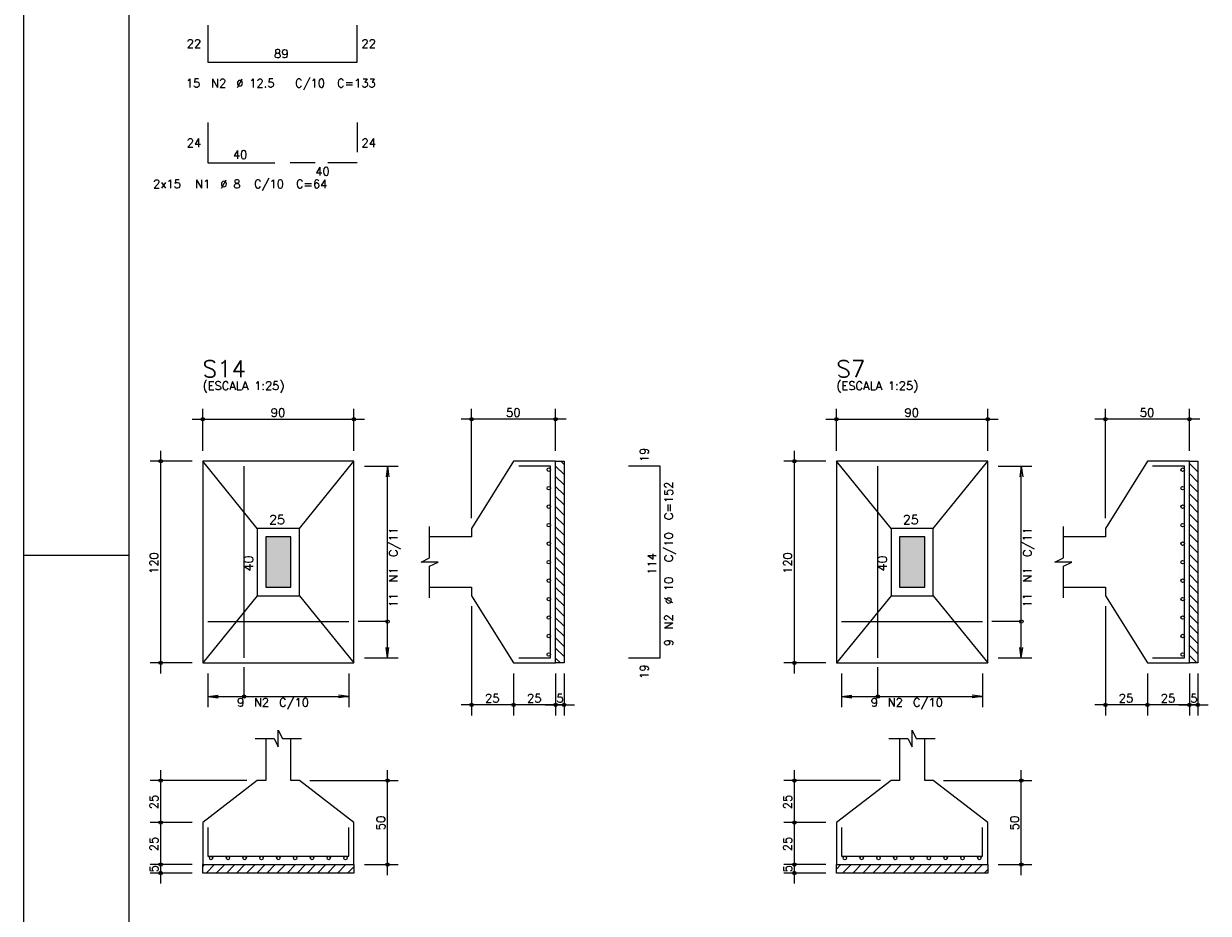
# Model space of a CAD drawing. Extents: x 0 to 119, y 0 to 84.
# Tile 2 of 13: x 0 to 28, y 21 to 42. Entities that reach past the tile are written whole.
import ezdxf

# ---------------------------------------------------------------- set-up
doc = ezdxf.new("R2010")
doc.units = 0
doc.header["$MEASUREMENT"] = 0
doc.linetypes.add('ESTILO_TQS_0001', pattern=[1, 0.7, -0.3])
for name, color, linetype in [('1', 1, 'CONTINUOUS'), ('2', 2, 'CONTINUOUS'), ('3', 3, 'CONTINUOUS'), ('6', 6, 'CONTINUOUS'), ('7', 7, 'CONTINUOUS'), ('8', 8, 'CONTINUOUS'), ('9', 9, 'CONTINUOUS')]:
    doc.layers.add(name, color=color, linetype=linetype)
doc.styles.get("Standard").update_dxf_attribs({"font": 'ROMANS.SHX'})

msp = doc.modelspace()

# ---------------------------------------------------------------- linework, layer by layer
at = {"layer": '1', "linetype": 'Continuous'}
for p, q in [((0, 0), (0, 84.099998)), ((12.782503, 31.93493), (12.86, 31.857433)), ((27.74213, 31.881114), (27.94213, 31.681114)), ((27.92873, 31.93493), (27.94213, 31.92153)), ((12.66, 31.817017), (12.86, 31.617017)), ((12.66, 31.5766), (12.86, 31.3766)), ((27.74213, 31.640697), (27.94213, 31.440697)), ((12.66, 31.336184), (12.86, 31.136184)), ((27.74213, 31.400281), (27.94213, 31.200281)), ((12.66, 31.095768), (12.86, 30.895768)), ((27.74213, 31.159865), (27.94213, 30.959865)), ((12.66, 30.855351), (12.86, 30.655351)), ((27.74213, 30.919449), (27.94213, 30.719449)), ((12.66, 30.614935), (12.86, 30.414935)), ((27.74213, 30.679032), (27.94213, 30.479032)), ((12.66, 30.374519), (12.86, 30.174519)), ((27.74213, 30.438616), (27.94213, 30.238616)), ((27.74213, 30.1982), (27.94213, 29.9982)), ((12.66, 30.134102), (12.86, 29.934102)), ((12.66, 29.893686), (12.86, 29.693686)), ((27.74213, 29.957783), (27.94213, 29.757783)), ((0, 29.700001), (2.5, 29.700001)), ((12.66, 29.65327), (12.86, 29.45327)), ((27.74213, 29.717367), (27.94213, 29.517367)), ((12.66, 29.412853), (12.86, 29.212853)), ((27.74213, 29.476951), (27.94213, 29.276951)), ((12.66, 29.172437), (12.86, 28.972437)), ((27.74213, 29.236534), (27.94213, 29.036534)), ((12.66, 28.932021), (12.86, 28.732021)), ((27.74213, 28.996118), (27.94213, 28.796118)), ((12.66, 28.691605), (12.86, 28.491605)), ((27.74213, 28.755702), (27.94213, 28.555702)), ((27.74213, 28.515286), (27.94213, 28.315286)), ((12.66, 28.451188), (12.86, 28.251188)), ((12.66, 28.210772), (12.86, 28.010772)), ((27.74213, 28.274869), (27.94213, 28.074869)), ((12.66, 27.970356), (12.86, 27.770356)), ((27.74213, 28.034453), (27.94213, 27.834453)), ((12.66, 27.729939), (12.86, 27.529939)), ((27.74213, 27.794037), (27.94213, 27.594037)), ((12.66, 27.489523), (12.86, 27.289523)), ((27.74213, 27.55362), (27.94213, 27.35362)), ((12.66, 27.249107), (12.774177, 27.13493)), ((27.74213, 27.313204), (27.920404, 27.13493)), ((4.26, 22.291223), (4.303707, 22.33493)), ((4.344123, 22.13493), (4.544123, 22.33493)), ((4.58454, 22.13493), (4.78454, 22.33493)), ((4.824956, 22.13493), (5.024956, 22.33493)), ((5.065372, 22.13493), (5.265372, 22.33493)), ((5.305789, 22.13493), (5.505789, 22.33493)), ((5.546205, 22.13493), (5.746205, 22.33493)), ((5.786621, 22.13493), (5.986621, 22.33493)), ((6.027038, 22.13493), (6.227038, 22.33493)), ((6.267454, 22.13493), (6.467454, 22.33493)), ((6.50787, 22.13493), (6.70787, 22.33493)), ((6.748286, 22.13493), (6.948286, 22.33493)), ((6.988703, 22.13493), (7.188703, 22.33493)), ((7.229119, 22.13493), (7.429119, 22.33493)), ((7.469535, 22.13493), (7.669535, 22.33493)), ((7.709952, 22.13493), (7.86, 22.284978)), ((19.34213, 22.227126), (19.449934, 22.33493)), ((19.490351, 22.13493), (19.690351, 22.33493)), ((19.730767, 22.13493), (19.930767, 22.33493)), ((19.971183, 22.13493), (20.171183, 22.33493)), ((20.2116, 22.13493), (20.4116, 22.33493)), ((20.452016, 22.13493), (20.652016, 22.33493)), ((20.692432, 22.13493), (20.892432, 22.33493)), ((20.932848, 22.13493), (21.132848, 22.33493)), ((21.173265, 22.13493), (21.373265, 22.33493)), ((21.413681, 22.13493), (21.613681, 22.33493)), ((21.654097, 22.13493), (21.854097, 22.33493)), ((21.894514, 22.13493), (22.094514, 22.33493)), ((22.13493, 22.13493), (22.33493, 22.33493)), ((22.375346, 22.13493), (22.575346, 22.33493)), ((22.615763, 22.13493), (22.815763, 22.33493)), ((22.856179, 22.13493), (22.94213, 22.220881))]:
    msp.add_line(p, q, dxfattribs=at)
for points in [[(12.66, 27.13493), (12.66, 31.93493), (12.86, 31.93493), (12.86, 27.13493), (12.66, 27.13493)], [(27.74213, 27.13493), (27.74213, 31.93493), (27.94213, 31.93493), (27.94213, 27.13493), (27.74213, 27.13493)], [(4.26, 22.33493), (7.86, 22.33493), (7.86, 22.13493), (4.26, 22.13493), (4.26, 22.33493)], [(19.34213, 22.33493), (22.94213, 22.33493), (22.94213, 22.13493), (19.34213, 22.13493), (19.34213, 22.33493)]]:
    msp.add_lwpolyline(points, dxfattribs=at)
at = {"layer": '2', "linetype": 'Continuous'}
for p, q in [((4.26, 32.18493), (4.26, 33.18493)), ((7.86, 32.18493), (7.86, 33.18493)), ((10.66, 30.58493), (10.66, 33.18493)), ((12.66, 32.18493), (12.66, 33.18493)), ((19.34213, 32.18493), (19.34213, 33.18493)), ((22.94213, 32.18493), (22.94213, 33.18493)), ((25.74213, 30.58493), (25.74213, 33.18493)), ((27.74213, 32.18493), (27.74213, 33.18493)), ((4.01, 32.93493), (8.11, 32.93493)), ((12.91, 32.93493), (10.41, 32.93493)), ((19.09213, 32.93493), (23.19213, 32.93493)), ((27.99213, 32.93493), (25.49213, 32.93493)), ((3.26, 26.88493), (3.26, 32.18493)), ((18.34213, 26.88493), (18.34213, 32.18493)), ((4.01, 31.93493), (3.01, 31.93493)), ((4.26, 31.93493), (4.26, 31.93493)), ((4.26, 31.93493), (4.26, 31.93493)), ((7.86, 31.93493), (7.86, 31.93493)), ((12.66, 31.93493), (12.66, 31.93493)), ((19.09213, 31.93493), (18.09213, 31.93493)), ((19.34213, 31.93493), (19.34213, 31.93493)), ((19.34213, 31.93493), (19.34213, 31.93493)), ((22.94213, 31.93493), (22.94213, 31.93493)), ((27.74213, 31.93493), (27.74213, 31.93493)), ((7.86, 31.81493), (7.86, 31.81493)), ((8.11, 31.81493), (8.91, 31.81493)), ((8.66, 31.81493), (8.627368, 31.567069)), ((8.66, 27.25493), (8.66, 31.81493)), ((8.66, 31.81493), (8.692632, 31.567069)), ((22.94213, 31.81493), (22.94213, 31.81493)), ((23.19213, 31.81493), (23.99213, 31.81493)), ((23.74213, 31.81493), (23.709498, 31.567069)), ((23.74213, 27.25493), (23.74213, 31.81493)), ((23.74213, 31.81493), (23.774762, 31.567069)), ((10.66, 30.33493), (10.66, 30.33493)), ((25.74213, 30.33493), (25.74213, 30.33493)), ((10.66, 28.73493), (10.66, 28.73493)), ((10.66, 28.48493), (10.66, 25.88493)), ((25.74213, 28.73493), (25.74213, 28.73493)), ((25.74213, 28.48493), (25.74213, 25.88493)), ((8.66, 27.25493), (8.627368, 27.502791)), ((8.66, 27.25493), (8.692632, 27.502791)), ((23.74213, 27.25493), (23.709498, 27.502791)), ((23.74213, 27.25493), (23.774762, 27.502791)), ((4.01, 27.13493), (3.01, 27.13493)), ((4.26, 27.13493), (4.26, 27.13493)), ((4.38, 27.13493), (4.38, 27.13493)), ((7.74, 27.13493), (7.74, 27.13493)), ((7.86, 27.25493), (7.86, 27.25493)), ((8.11, 27.25493), (8.91, 27.25493)), ((11.66, 27.13493), (11.66, 27.13493)), ((11.66, 27.13493), (11.66, 27.13493)), ((12.66, 27.13493), (12.66, 27.13493)), ((12.66, 27.13493), (12.66, 27.13493)), ((12.86, 27.13493), (12.86, 27.13493)), ((19.09213, 27.13493), (18.09213, 27.13493)), ((19.34213, 27.13493), (19.34213, 27.13493)), ((19.46213, 27.13493), (19.46213, 27.13493)), ((22.82213, 27.13493), (22.82213, 27.13493)), ((22.94213, 27.25493), (22.94213, 27.25493)), ((23.19213, 27.25493), (23.99213, 27.25493)), ((26.74213, 27.13493), (26.74213, 27.13493)), ((26.74213, 27.13493), (26.74213, 27.13493)), ((27.74213, 27.13493), (27.74213, 27.13493)), ((27.74213, 27.13493), (27.74213, 27.13493)), ((27.94213, 27.13493), (27.94213, 27.13493)), ((4.38, 26.88493), (4.38, 26.08493)), ((7.74, 26.88493), (7.74, 26.08493)), ((11.66, 26.88493), (11.66, 25.88493)), ((11.66, 26.88493), (11.66, 25.88493)), ((12.66, 26.88493), (12.66, 25.88493)), ((12.66, 26.88493), (12.66, 25.88493)), ((12.86, 26.88493), (12.86, 25.88493)), ((19.46213, 26.88493), (19.46213, 26.08493)), ((22.82213, 26.88493), (22.82213, 26.08493)), ((26.74213, 26.88493), (26.74213, 25.88493)), ((26.74213, 26.88493), (26.74213, 25.88493)), ((27.74213, 26.88493), (27.74213, 25.88493)), ((27.74213, 26.88493), (27.74213, 25.88493)), ((27.94213, 26.88493), (27.94213, 25.88493)), ((4.38, 26.33493), (4.627861, 26.367562)), ((4.38, 26.33493), (7.74, 26.33493)), ((4.38, 26.33493), (4.627861, 26.302298)), ((7.74, 26.33493), (7.492139, 26.367562)), ((7.74, 26.33493), (7.492139, 26.302298)), ((19.46213, 26.33493), (19.709991, 26.367562)), ((19.46213, 26.33493), (22.82213, 26.33493)), ((19.46213, 26.33493), (19.709991, 26.302298)), ((22.82213, 26.33493), (22.574269, 26.367562)), ((22.82213, 26.33493), (22.574269, 26.302298)), ((11.91, 26.13493), (10.41, 26.13493)), ((12.91, 26.13493), (11.41, 26.13493)), ((12.41, 26.13493), (13.11, 26.13493)), ((26.99213, 26.13493), (25.49213, 26.13493)), ((27.99213, 26.13493), (26.49213, 26.13493)), ((27.49213, 26.13493), (28.19213, 26.13493)), ((3.26, 23.08493), (3.26, 24.58493)), ((8.66, 22.08493), (8.66, 24.58493)), ((18.34213, 23.08493), (18.34213, 24.58493)), ((23.74213, 22.08493), (23.74213, 24.58493)), ((5.31, 24.33493), (3.01, 24.33493)), ((5.56, 24.33493), (5.56, 24.33493)), ((6.56, 24.33493), (6.56, 24.33493)), ((6.81, 24.33493), (8.91, 24.33493)), ((20.39213, 24.33493), (18.09213, 24.33493)), ((20.64213, 24.33493), (20.64213, 24.33493)), ((21.64213, 24.33493), (21.64213, 24.33493)), ((21.89213, 24.33493), (23.99213, 24.33493)), ((3.26, 22.08493), (3.26, 23.58493)), ((18.34213, 22.08493), (18.34213, 23.58493)), ((4.01, 23.33493), (3.01, 23.33493)), ((4.01, 23.33493), (3.01, 23.33493)), ((4.26, 23.33493), (4.26, 23.33493)), ((4.26, 23.33493), (4.26, 23.33493)), ((19.09213, 23.33493), (18.09213, 23.33493)), ((19.09213, 23.33493), (18.09213, 23.33493)), ((19.34213, 23.33493), (19.34213, 23.33493)), ((19.34213, 23.33493), (19.34213, 23.33493)), ((3.26, 21.88493), (3.26, 22.58493)), ((18.34213, 21.88493), (18.34213, 22.58493)), ((4.01, 22.33493), (3.01, 22.33493)), ((4.01, 22.33493), (3.01, 22.33493)), ((4.26, 22.33493), (4.26, 22.33493)), ((4.26, 22.33493), (4.26, 22.33493)), ((7.86, 22.33493), (7.86, 22.33493)), ((8.11, 22.33493), (8.91, 22.33493)), ((19.09213, 22.33493), (18.09213, 22.33493)), ((19.09213, 22.33493), (18.09213, 22.33493)), ((19.34213, 22.33493), (19.34213, 22.33493)), ((19.34213, 22.33493), (19.34213, 22.33493)), ((22.94213, 22.33493), (22.94213, 22.33493)), ((23.19213, 22.33493), (23.99213, 22.33493)), ((4.01, 22.13493), (3.01, 22.13493)), ((4.26, 22.13493), (4.26, 22.13493)), ((19.09213, 22.13493), (18.09213, 22.13493)), ((19.34213, 22.13493), (19.34213, 22.13493))]:
    msp.add_line(p, q, dxfattribs=at)
for points in [[(4.26, 27.13493), (7.86, 27.13493), (7.86, 31.93493), (4.26, 31.93493), (4.26, 27.13493)], [(5.56, 30.33493), (4.26, 31.93493)], [(6.56, 30.33493), (7.86, 31.93493)], [(9.66, 28.93493), (10.66, 28.93493), (10.66, 28.73493), (11.66, 27.13493), (12.66, 27.13493), (12.66, 31.93493), (11.66, 31.93493), (10.66, 30.33493), (10.66, 30.13493), (9.66, 30.13493)], [(19.34213, 27.13493), (22.94213, 27.13493), (22.94213, 31.93493), (19.34213, 31.93493), (19.34213, 27.13493)], [(20.64213, 30.33493), (19.34213, 31.93493)], [(21.64213, 30.33493), (22.94213, 31.93493)], [(24.74213, 28.93493), (25.74213, 28.93493), (25.74213, 28.73493), (26.74213, 27.13493), (27.74213, 27.13493), (27.74213, 31.93493), (26.74213, 31.93493), (25.74213, 30.33493), (25.74213, 30.13493), (24.74213, 30.13493)], [(5.56, 28.73493), (6.56, 28.73493), (6.56, 30.33493), (5.56, 30.33493), (5.56, 28.73493)], [(9.66, 28.68493), (9.66, 29.43493), (9.86, 29.53493), (9.46, 29.53493), (9.66, 29.63493), (9.66, 30.38493)], [(20.64213, 28.73493), (21.64213, 28.73493), (21.64213, 30.33493), (20.64213, 30.33493), (20.64213, 28.73493)], [(24.74213, 28.68493), (24.74213, 29.43493), (24.94213, 29.53493), (24.54213, 29.53493), (24.74213, 29.63493), (24.74213, 30.38493)], [(5.76, 28.93493), (6.36, 28.93493), (6.36, 30.13493), (5.76, 30.13493), (5.76, 28.93493)], [(20.84213, 28.93493), (21.44213, 28.93493), (21.44213, 30.13493), (20.84213, 30.13493), (20.84213, 28.93493)], [(5.56, 28.73493), (4.26, 27.13493)], [(6.56, 28.73493), (7.86, 27.13493)], [(20.64213, 28.73493), (19.34213, 27.13493)], [(21.64213, 28.73493), (22.94213, 27.13493)], [(8.66, 28.11993), (7.96, 28.11993)], [(23.74213, 28.11993), (23.04213, 28.11993)], [(5.245, 26.33493), (5.245, 27.03493)], [(20.32713, 26.33493), (20.32713, 27.03493)], [(5.51, 25.33493), (5.96, 25.33493), (6.06, 25.13493), (6.06, 25.53493), (6.16, 25.33493), (6.61, 25.33493)], [(20.59213, 25.33493), (21.04213, 25.33493), (21.14213, 25.13493), (21.14213, 25.53493), (21.24213, 25.33493), (21.69213, 25.33493)], [(5.76, 25.33493), (5.76, 24.33493), (5.56, 24.33493), (4.26, 23.33493), (4.26, 22.33493), (7.86, 22.33493), (7.86, 23.33493), (6.56, 24.33493), (6.36, 24.33493), (6.36, 25.33493)], [(20.84213, 25.33493), (20.84213, 24.33493), (20.64213, 24.33493), (19.34213, 23.33493), (19.34213, 22.33493), (22.94213, 22.33493), (22.94213, 23.33493), (21.64213, 24.33493), (21.44213, 24.33493), (21.44213, 25.33493)]]:
    msp.add_lwpolyline(points, dxfattribs=at)
for centre, radius in [((4.26, 32.93493), 0.04), ((4.26, 32.93493), 0.02), ((7.86, 32.93493), 0.04), ((7.86, 32.93493), 0.02), ((10.66, 32.93493), 0.04), ((10.66, 32.93493), 0.02), ((12.66, 32.93493), 0.04), ((12.66, 32.93493), 0.02), ((19.34213, 32.93493), 0.04), ((19.34213, 32.93493), 0.02), ((22.94213, 32.93493), 0.04), ((22.94213, 32.93493), 0.02), ((25.74213, 32.93493), 0.04), ((25.74213, 32.93493), 0.02), ((27.74213, 32.93493), 0.04), ((27.74213, 32.93493), 0.02), ((3.26, 31.93493), 0.04), ((3.26, 31.93493), 0.02), ((18.34213, 31.93493), 0.04), ((18.34213, 31.93493), 0.02), ((8.66, 28.11993), 0.04), ((23.74213, 28.11993), 0.04), ((3.26, 27.13493), 0.04), ((3.26, 27.13493), 0.02), ((18.34213, 27.13493), 0.04), ((18.34213, 27.13493), 0.02), ((5.245, 26.33493), 0.04), ((20.32713, 26.33493), 0.04), ((10.66, 26.13493), 0.04), ((10.66, 26.13493), 0.02), ((11.66, 26.13493), 0.04), ((11.66, 26.13493), 0.04), ((11.66, 26.13493), 0.02), ((11.66, 26.13493), 0.02), ((12.66, 26.13493), 0.04), ((12.66, 26.13493), 0.04), ((12.66, 26.13493), 0.02), ((12.66, 26.13493), 0.02), ((12.86, 26.13493), 0.04), ((12.86, 26.13493), 0.02), ((25.74213, 26.13493), 0.04), ((25.74213, 26.13493), 0.02), ((26.74213, 26.13493), 0.04), ((26.74213, 26.13493), 0.04), ((26.74213, 26.13493), 0.02), ((26.74213, 26.13493), 0.02), ((27.74213, 26.13493), 0.04), ((27.74213, 26.13493), 0.04), ((27.74213, 26.13493), 0.02), ((27.74213, 26.13493), 0.02), ((27.94213, 26.13493), 0.04), ((27.94213, 26.13493), 0.02), ((3.26, 24.33493), 0.04), ((3.26, 24.33493), 0.02), ((8.66, 24.33493), 0.04), ((8.66, 24.33493), 0.02), ((18.34213, 24.33493), 0.04), ((18.34213, 24.33493), 0.02), ((23.74213, 24.33493), 0.04), ((23.74213, 24.33493), 0.02), ((3.26, 23.33493), 0.04), ((3.26, 23.33493), 0.04), ((3.26, 23.33493), 0.02), ((3.26, 23.33493), 0.02), ((18.34213, 23.33493), 0.04), ((18.34213, 23.33493), 0.04), ((18.34213, 23.33493), 0.02), ((18.34213, 23.33493), 0.02), ((3.26, 22.33493), 0.04), ((3.26, 22.33493), 0.04), ((3.26, 22.33493), 0.02), ((3.26, 22.33493), 0.02), ((8.66, 22.33493), 0.04), ((8.66, 22.33493), 0.02), ((18.34213, 22.33493), 0.04), ((18.34213, 22.33493), 0.04), ((18.34213, 22.33493), 0.02), ((18.34213, 22.33493), 0.02), ((23.74213, 22.33493), 0.04), ((23.74213, 22.33493), 0.02), ((3.26, 22.13493), 0.04), ((3.26, 22.13493), 0.02), ((18.34213, 22.13493), 0.04), ((18.34213, 22.13493), 0.02)]:
    msp.add_circle(centre, radius, dxfattribs=at)
at = {"layer": '3', "linetype": 'Continuous'}
for centre in [(12.49869, 31.73493), (27.58082, 31.73493), (12.49869, 31.29493), (27.58082, 31.29493), (12.49869, 30.85493), (27.58082, 30.85493), (12.49869, 30.41493), (27.58082, 30.41493), (12.49869, 29.97493), (27.58082, 29.97493), (12.49869, 29.53493), (27.58082, 29.53493), (12.49869, 29.09493), (27.58082, 29.09493), (12.49869, 28.65493), (27.58082, 28.65493), (12.49869, 28.21493), (27.58082, 28.21493), (12.49869, 27.77493), (27.58082, 27.77493), (12.49869, 27.33493), (27.58082, 27.33493), (4.46, 22.49362), (4.86, 22.49362), (5.26, 22.49362), (5.66, 22.49362), (6.06, 22.49362), (6.46, 22.49362), (6.86, 22.49362), (7.26, 22.49362), (7.66, 22.49362), (19.54213, 22.49362), (19.94213, 22.49362), (20.34213, 22.49362), (20.74213, 22.49362), (21.14213, 22.49362), (21.54213, 22.49362), (21.94213, 22.49362), (22.34213, 22.49362), (22.74213, 22.49362)]:
    msp.add_circle(centre, 0.04131, dxfattribs=at)
at = {"layer": '6', "linetype": 'Continuous'}
for p, q in [((4.38, 42.31547), (4.38, 41.43547)), ((7.94, 41.43547), (7.94, 42.31547)), ((4.38, 41.43547), (7.94, 41.43547)), ((4.38, 39.99547), (4.38, 39.03547)), ((4.38, 39.03547), (5.98, 39.03547)), ((5.245, 27.25493), (5.245, 31.81493)), ((12.54, 31.81493), (11.78, 31.81493)), ((12.54, 27.25493), (12.54, 31.81493)), ((15.15, 31.81493), (14.39, 31.81493)), ((15.15, 27.25493), (15.15, 31.81493)), ((20.32713, 27.25493), (20.32713, 31.81493)), ((27.62213, 31.81493), (26.86213, 31.81493)), ((27.62213, 27.25493), (27.62213, 31.81493)), ((4.38, 28.11993), (7.74, 28.11993)), ((19.46213, 28.11993), (22.82213, 28.11993)), ((11.78, 27.25493), (12.54, 27.25493)), ((14.39, 27.25493), (15.15, 27.25493)), ((26.86213, 27.25493), (27.62213, 27.25493)), ((4.38, 23.21493), (4.38, 22.53493)), ((7.74, 22.53493), (7.74, 23.21493)), ((19.46213, 23.21493), (19.46213, 22.53493)), ((22.82213, 22.53493), (22.82213, 23.21493)), ((4.38, 22.53493), (7.74, 22.53493)), ((19.46213, 22.53493), (22.82213, 22.53493))]:
    msp.add_line(p, q, dxfattribs=at)
at = {"layer": '6', "linetype": 'ESTILO_TQS_0001'}
for p, q in [((7.94, 39.99547), (7.94, 39.03547)), ((7.94, 39.03547), (6.34, 39.03547))]:
    msp.add_line(p, q, dxfattribs=at)
at = {"layer": '8', "linetype": 'Continuous'}
msp.add_line((2.5, 83.099998), (2.5, 1), dxfattribs=at)
at = {"layer": '9', "linetype": 'Continuous'}
for points in [[(5.76, 28.93493), (6.36, 28.93493), (6.36, 30.13493)], [(5.76, 28.93493), (6.36, 30.13493), (5.76, 30.13493)], [(5.76, 28.93493), (5.76, 30.13493), (5.76, 28.93493)], [(20.84213, 28.93493), (21.44213, 28.93493), (21.44213, 30.13493)], [(20.84213, 28.93493), (21.44213, 30.13493), (20.84213, 30.13493)], [(20.84213, 28.93493), (20.84213, 30.13493), (20.84213, 28.93493)]]:
    msp.add_solid(points, dxfattribs=at)

# ---------------------------------------------------------------- texts
at = {"layer": '2', "linetype": 'Continuous'}
for s, height, p in [('22', 0.2, (3.88, 41.77547)), ('89', 0.2, (5.96, 41.53547)), ('22', 0.2, (8.04, 41.77547)), ('15', 0.2, (3.86, 40.83547)), ('N2', 0.2, (4.46, 40.83547)), ('%%c 12.5', 0.2, (5.06, 40.83547)), ('C/10', 0.2, (6.46, 40.83547)), ('C=133', 0.2, (7.46, 40.83547)), ('24', 0.2, (3.88, 39.41547)), ('24', 0.2, (8.04, 39.41547)), ('40', 0.2, (4.98, 39.13547)), ('40', 0.2, (6.94, 38.73547)), ('2x15', 0.2, (3.08, 38.43547)), ('N1', 0.2, (4.08, 38.43547)), ('%%c 8', 0.2, (4.68, 38.43547)), ('C/10', 0.2, (5.48, 38.43547)), ('C=64', 0.2, (6.48, 38.43547)), ('(ESCALA 1:25)', 0.2, (4.26, 33.63493)), ('(ESCALA 1:25)', 0.2, (19.34213, 33.63493)), ('90', 0.2, (5.88, 32.99493)), ('50', 0.2, (11.48, 32.99493)), ('90', 0.2, (20.96213, 32.99493)), ('50', 0.2, (26.56213, 32.99493)), ('25', 0.22, (5.84, 30.43493)), ('25', 0.22, (20.92213, 30.43493)), ('9', 0.2, (5.08, 26.09493)), ('N2', 0.2, (5.48, 26.09493)), ('C/10', 0.2, (6.08, 26.09493)), ('25', 0.2, (10.98, 26.19493)), ('25', 0.2, (11.98, 26.19493)), ('5', 0.2, (12.68, 26.19493)), ('9', 0.2, (20.16213, 26.09493)), ('N2', 0.2, (20.56213, 26.09493)), ('C/10', 0.2, (21.16213, 26.09493)), ('25', 0.2, (26.06213, 26.19493)), ('25', 0.2, (27.06213, 26.19493)), ('5', 0.2, (27.76213, 26.19493))]:
    msp.add_text(s, height=height, dxfattribs=at).set_placement(p)
for s, height, p in [('19', 0.2, (14.87, 31.91493)), ('C=152', 0.2, (15.45, 30.53493)), ('C/11', 0.2, (8.9, 29.65493)), ('C/11', 0.2, (23.98213, 29.65493)), ('C/10', 0.2, (15.45, 29.53493)), ('120', 0.2, (3.2, 29.25493)), ('40', 0.22, (5.46, 29.31493)), ('114', 0.2, (15.05, 29.23493)), ('120', 0.2, (18.28213, 29.25493)), ('40', 0.22, (20.54213, 29.31493)), ('N1', 0.2, (8.9, 29.05493)), ('N1', 0.2, (23.98213, 29.05493)), ('%%c 10', 0.2, (15.45, 28.53493)), ('11', 0.2, (8.9, 28.45493)), ('11', 0.2, (23.98213, 28.45493)), ('N2', 0.2, (15.45, 27.93493)), ('9', 0.2, (15.45, 27.53493)), ('19', 0.2, (14.87, 26.75493)), ('25', 0.2, (3.2, 23.65493)), ('25', 0.2, (18.28213, 23.65493)), ('50', 0.2, (8.6, 23.15493)), ('50', 0.2, (23.68213, 23.15493)), ('25', 0.2, (3.2, 22.65493)), ('25', 0.2, (18.28213, 22.65493)), ('5', 0.2, (3.2, 22.15493)), ('5', 0.2, (18.28213, 22.15493))]:
    msp.add_text(s, height=height, rotation=90, dxfattribs=at).set_placement(p)
at = {"layer": '7', "linetype": 'Continuous'}
for s, p in [('S14', (4.26, 33.93493)), ('S7', (19.34213, 33.93493))]:
    msp.add_text(s, height=0.4, dxfattribs=at).set_placement(p)

doc.saveas('drawing.dxf')
